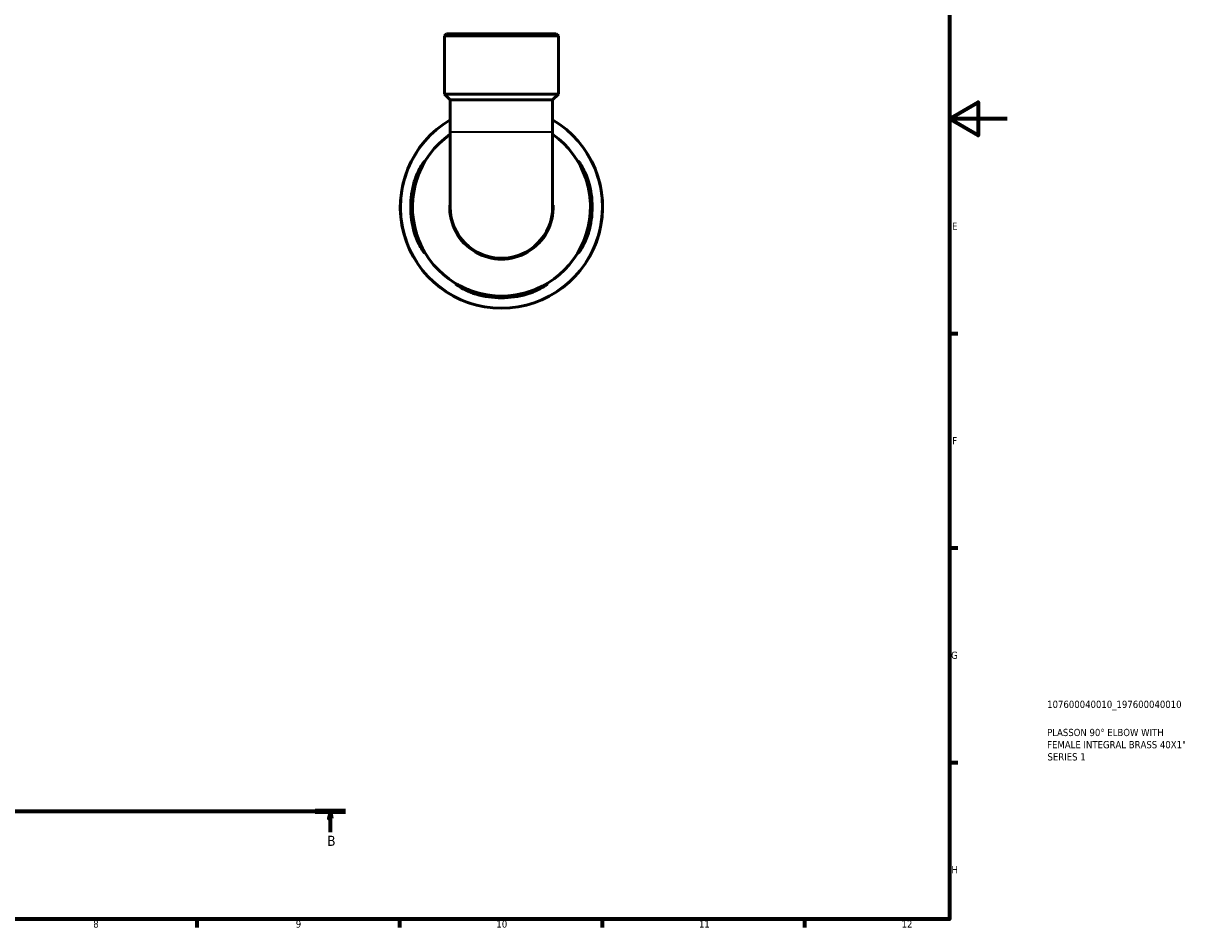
# Model space of a CAD drawing. Header units: millimetres. Extents: x 0 to 905, y 0 to 769.
# Tile 5 of 6: x 501 to 905, y 17 to 330. Entities that reach past the tile are written whole.
import ezdxf

# ---------------------------------------------------------------- set-up
doc = ezdxf.new("R2010")
doc.units = ezdxf.units.MM
doc.linetypes.add('CHAIN', pattern=[0.7087, 0.4724, -0.0591, 0.1181, -0.0591])
for name, color, linetype, lineweight in [('Border (ISO)', 7, 'Continuous', 70), ('Section Line (ISO)', 7, 'CHAIN', 70), ('Title (ISO)', 7, 'Continuous', 50), ('Visible (ISO)', 7, 'Continuous', 50), ('Visible Narrow (ISO)', 7, 'Continuous', 35)]:
    doc.layers.add(name, color=color, linetype=linetype, lineweight=lineweight)
doc.styles.add('Label Text (ISO)', font='tahoma.ttf')
doc.styles.add('Note Text (ISO)', font='tahoma.ttf')

# ---------------------------------------------------------------- blocks, each defined once
blk = doc.blocks.new('Borders Default Border')
at = {"layer": 'Border (ISO)'}
for p, q in [((821, 222.75), (823.9, 222.75)), ((821, 148.5), (823.9, 148.5)), ((821, 74.25), (823.9, 74.25)), ((560.67, 20), (560.67, 17.1)), ((630.75, 20), (630.75, 17.1)), ((700.83, 20), (700.83, 17.1)), ((770.92, 20), (770.92, 17.1))]:
    blk.add_line(p, q, dxfattribs=at)
at = {"layer": 'Border (ISO)', "flags": 128}
for points in [[(20, 20), (20, 574), (821, 574), (821, 20), (20, 20)], [(841, 297), (821, 297), (831, 302.77), (831, 291.23), (821, 297)]]:
    blk.add_lwpolyline(points, dxfattribs=at)
at = {"layer": 'Border (ISO)', "color": 232, "true_color": 0xca0064, "char_height": 2.5, "attachment_point": 7, "style": 'Note Text (ISO)'}
for s, insert in [('E', (821.94, 258.63)), ('F', (822, 184.38)), ('G', (821.61, 110.08)), ('H', (821.74, 35.88)), ('8', (524.81, 17.04)), ('9', (594.88, 17.05)), ('10', (664.29, 17.05)), ('11', (734.37, 17.1)), ('12', (804.46, 17.1))]:
    blk.add_mtext(s, dxfattribs=dict(at, insert=insert))
blk = doc.blocks.new('Title Blocks ISO')
at = {"layer": 'Title (ISO)', "color": 232, "true_color": 0xca0064, "style": 'Note Text (ISO)'}
for tag, p in [('PART_NUMBER_001', (33.84, 73.14)), ('DESCRIPTION_001', (33.84, 63.4)), ('DESCRIPTION_002', (33.84, 59.18)), ('DESCRIPTION_003', (33.96, 54.97))]:
    blk.add_attdef(tag, p, '', height=2.5, dxfattribs=at)
blk = doc.blocks.new('2dTransSection0')
at = {"layer": 'Section Line (ISO)', "linetype": 'CHAIN'}
blk.add_line((262.98, 57.4), (612.12, 57.4), dxfattribs=at)
at = {"layer": 'Section Line (ISO)', "linetype": 'Continuous', "lineweight": 140}
for p, q in [((262.98, 57.4), (273.5, 57.4)), ((601.59, 57.4), (612.12, 57.4))]:
    blk.add_line(p, q, dxfattribs=at)
at = {"layer": 'Section Line (ISO)', "linetype": 'Continuous'}
for p, q in [((268.24, 57.4), (267.74, 54.9)), ((268.24, 54.9), (268.24, 57.4)), ((268.74, 54.9), (268.24, 57.4)), ((606.86, 57.4), (606.36, 54.9)), ((606.86, 54.9), (606.86, 57.4)), ((607.36, 54.9), (606.86, 57.4)), ((267.74, 54.9), (268.74, 54.9)), ((268.24, 50.14), (268.24, 54.9)), ((606.36, 54.9), (607.36, 54.9)), ((606.86, 50.14), (606.86, 54.9))]:
    blk.add_line(p, q, dxfattribs=at)
at = {"layer": 'Section Line (ISO)', "linetype": 'Continuous', "flags": 128}
for points in [[(268.74, 54.9), (268.24, 57.4), (267.74, 54.9), (268.74, 54.9)], [(607.36, 54.9), (606.86, 57.4), (606.36, 54.9), (607.36, 54.9)]]:
    blk.add_lwpolyline(points, dxfattribs=at)
at = {"layer": 'Section Line (ISO)'}
for points in [[(268.74, 54.9), (268.24, 57.4), (267.74, 54.9), (268.74, 54.9)], [(607.36, 54.9), (606.86, 57.4), (606.36, 54.9), (607.36, 54.9)]]:
    blk.add_solid(points, dxfattribs=at)
at = {"layer": 'Section Line (ISO)', "char_height": 3.5, "attachment_point": 7, "style": 'Label Text (ISO)'}
for insert in [(267.17, 45.4), (605.79, 45.4)]:
    blk.add_mtext('B', dxfattribs=dict(at, insert=insert))

msp = doc.modelspace()

# ---------------------------------------------------------------- linework, layer by layer
at = {"layer": 'Visible (ISO)'}
for p, q in [((647.049, 326.491), (646.349, 325.791)), ((685.727, 325.791), (646.349, 325.791)), ((646.349, 305.591), (646.349, 325.791)), ((647.049, 326.491), (685.027, 326.491)), ((685.027, 326.491), (685.727, 325.791)), ((685.727, 305.591), (685.727, 325.791)), ((685.727, 305.591), (646.349, 305.591)), ((648.318, 303.622), (646.349, 305.591)), ((648.318, 303.622), (648.318, 292.563)), ((683.758, 303.622), (648.318, 303.622)), ((683.758, 303.622), (685.727, 305.591)), ((683.758, 303.622), (683.758, 292.563)), ((648.318, 292.563), (648.318, 266.491)), ((683.758, 266.491), (683.758, 292.563))]:
    msp.add_line(p, q, dxfattribs=at)
for radius, start, end in [(35, 120.41718, 59.58282), (30.8, 125.12291, 54.87709), (31.407, 163.72823, 196.27177), (30.801, 163.39898, 196.60102), (30.801, 343.39898, 16.60102), (31.407, 343.72823, 16.27177), (17.72, 180, 0), (30.801, 253.39898, 286.60102), (31.407, 253.72823, 286.27177)]:
    msp.add_arc((666.038, 266.491), radius, start, end, dxfattribs=at)
for points, knots in [([(635.889, 275.291), (635.999, 275.669), (636.119, 276.044), (636.528, 277.221), (636.845, 277.99), (637.548, 279.486), (637.936, 280.191), (638.606, 281.289), (638.893, 281.702), (639.252, 282.164), (639.357, 282.275), (639.44, 282.303), (639.425, 282.231), (639.279, 281.891), (639.128, 281.593), (638.677, 280.699), (638.353, 280.049), (637.662, 278.51), (637.295, 277.612), (636.807, 276.21), (636.658, 275.752), (636.521, 275.291)], [-2.4465207, -2.4465207, -2.4465207, -2.4465207, -2.3280071, -2.3280071, -2.0681704, -2.0681704, -1.7728696, -1.7728696, -1.5020221, -1.5020221, -1.298599, -1.298599, -1.1081368, -1.1081368, -0.8804626, -0.8804626, -0.5878316, -0.5878316, -0.2799184, -0.2799184, -0.1348881, -0.1348881, -0.1348881, -0.1348881]), ([(695.555, 275.291), (695.448, 275.649), (695.335, 276.005), (694.937, 277.186), (694.628, 277.981), (693.996, 279.462), (693.673, 280.14), (693.146, 281.206), (692.936, 281.612), (692.7, 282.104), (692.648, 282.236), (692.66, 282.318), (692.724, 282.27), (692.981, 281.972), (693.199, 281.679), (693.795, 280.776), (694.197, 280.102), (694.986, 278.548), (695.374, 277.672), (695.886, 276.263), (696.044, 275.78), (696.187, 275.291)], [-2.429906, -2.429906, -2.429906, -2.429906, -2.317535, -2.317535, -2.0520296, -2.0520296, -1.7742187, -1.7742187, -1.5229028, -1.5229028, -1.3264162, -1.3264162, -1.1326069, -1.1326069, -0.8897659, -0.8897659, -0.5772604, -0.5772604, -0.2725661, -0.2725661, -0.1192135, -0.1192135, -0.1192135, -0.1192135]), ([(636.521, 257.691), (636.627, 257.334), (636.741, 256.978), (637.139, 255.796), (637.447, 255.002), (638.079, 253.521), (638.402, 252.842), (638.93, 251.777), (639.14, 251.371), (639.375, 250.879), (639.428, 250.747), (639.416, 250.664), (639.352, 250.713), (639.095, 251.01), (638.877, 251.303), (638.281, 252.206), (637.879, 252.88), (637.09, 254.435), (636.702, 255.311), (636.19, 256.72), (636.032, 257.203), (635.889, 257.691)], [-2.429906, -2.429906, -2.429906, -2.429906, -2.317535, -2.317535, -2.0520296, -2.0520296, -1.7742187, -1.7742187, -1.5229028, -1.5229028, -1.3264162, -1.3264162, -1.1326069, -1.1326069, -0.8897659, -0.8897659, -0.5772604, -0.5772604, -0.2725661, -0.2725661, -0.1192135, -0.1192135, -0.1192135, -0.1192135]), ([(696.187, 257.691), (696.076, 257.314), (695.957, 256.939), (695.548, 255.762), (695.23, 254.992), (694.527, 253.496), (694.139, 252.791), (693.469, 251.694), (693.183, 251.281), (692.824, 250.818), (692.719, 250.707), (692.635, 250.679), (692.65, 250.751), (692.797, 251.091), (692.948, 251.389), (693.399, 252.284), (693.723, 252.934), (694.413, 254.472), (694.78, 255.371), (695.269, 256.772), (695.418, 257.23), (695.555, 257.691)], [-2.4465207, -2.4465207, -2.4465207, -2.4465207, -2.3280071, -2.3280071, -2.0681704, -2.0681704, -1.7728696, -1.7728696, -1.5020221, -1.5020221, -1.298599, -1.298599, -1.1081368, -1.1081368, -0.8804626, -0.8804626, -0.5878316, -0.5878316, -0.2799184, -0.2799184, -0.1348881, -0.1348881, -0.1348881, -0.1348881]), ([(657.238, 236.343), (656.86, 236.453), (656.486, 236.572), (655.308, 236.981), (654.539, 237.299), (653.043, 238.002), (652.338, 238.39), (651.24, 239.06), (650.827, 239.347), (650.365, 239.706), (650.254, 239.811), (650.226, 239.894), (650.298, 239.879), (650.638, 239.732), (650.936, 239.581), (651.83, 239.131), (652.48, 238.807), (654.019, 238.116), (654.917, 237.749), (656.319, 237.26), (656.777, 237.112), (657.238, 236.974)], [-2.4465207, -2.4465207, -2.4465207, -2.4465207, -2.3280071, -2.3280071, -2.0681704, -2.0681704, -1.7728696, -1.7728696, -1.5020221, -1.5020221, -1.298599, -1.298599, -1.1081368, -1.1081368, -0.8804626, -0.8804626, -0.5878316, -0.5878316, -0.2799184, -0.2799184, -0.1348881, -0.1348881, -0.1348881, -0.1348881]), ([(674.838, 236.974), (675.196, 237.081), (675.551, 237.194), (676.733, 237.593), (677.527, 237.901), (679.008, 238.533), (679.687, 238.856), (680.753, 239.383), (681.159, 239.594), (681.65, 239.829), (681.782, 239.882), (681.865, 239.869), (681.816, 239.806), (681.519, 239.548), (681.226, 239.33), (680.323, 238.734), (679.649, 238.333), (678.094, 237.543), (677.218, 237.156), (675.81, 236.644), (675.326, 236.485), (674.838, 236.343)], [-2.429906, -2.429906, -2.429906, -2.429906, -2.317535, -2.317535, -2.0520296, -2.0520296, -1.7742187, -1.7742187, -1.5229028, -1.5229028, -1.3264162, -1.3264162, -1.1326069, -1.1326069, -0.8897659, -0.8897659, -0.5772604, -0.5772604, -0.2725661, -0.2725661, -0.1192135, -0.1192135, -0.1192135, -0.1192135])]:
    msp.add_open_spline(points, degree=3, knots=knots, dxfattribs=at)
at = {"layer": 'Visible Narrow (ISO)'}
for p, q in [((648.536, 292.563), (683.54, 292.563)), ((635.921, 275.291), (636.489, 275.291)), ((695.587, 275.291), (696.155, 275.291)), ((636.489, 257.691), (635.921, 257.691)), ((696.155, 257.691), (695.587, 257.691)), ((657.238, 236.374), (657.238, 236.943)), ((674.838, 236.943), (674.838, 236.374))]:
    msp.add_line(p, q, dxfattribs=at)
for radius, start, end in [(34.839, 135.5156, 44.4844), (18.135, 177.94635, 2.05365)]:
    msp.add_arc((666.038, 266.491), radius, start, end, dxfattribs=at)

# ---------------------------------------------------------------- block references
msp.add_blockref('Borders Default Border', (0, 0))
msp.add_blockref('Title Blocks ISO', (821, 20)).add_auto_attribs({'PART_NUMBER_001': '107600040010_197600040010', 'DESCRIPTION_001': 'PLASSON 90° ELBOW WITH', 'DESCRIPTION_002': 'FEMALE INTEGRAL BRASS 40X1"', 'DESCRIPTION_003': 'SERIES 1'})
at = {"layer": 'Section Line (ISO)'}
msp.add_blockref('2dTransSection0', (0, 0), dxfattribs=at)

doc.saveas('drawing.dxf')
